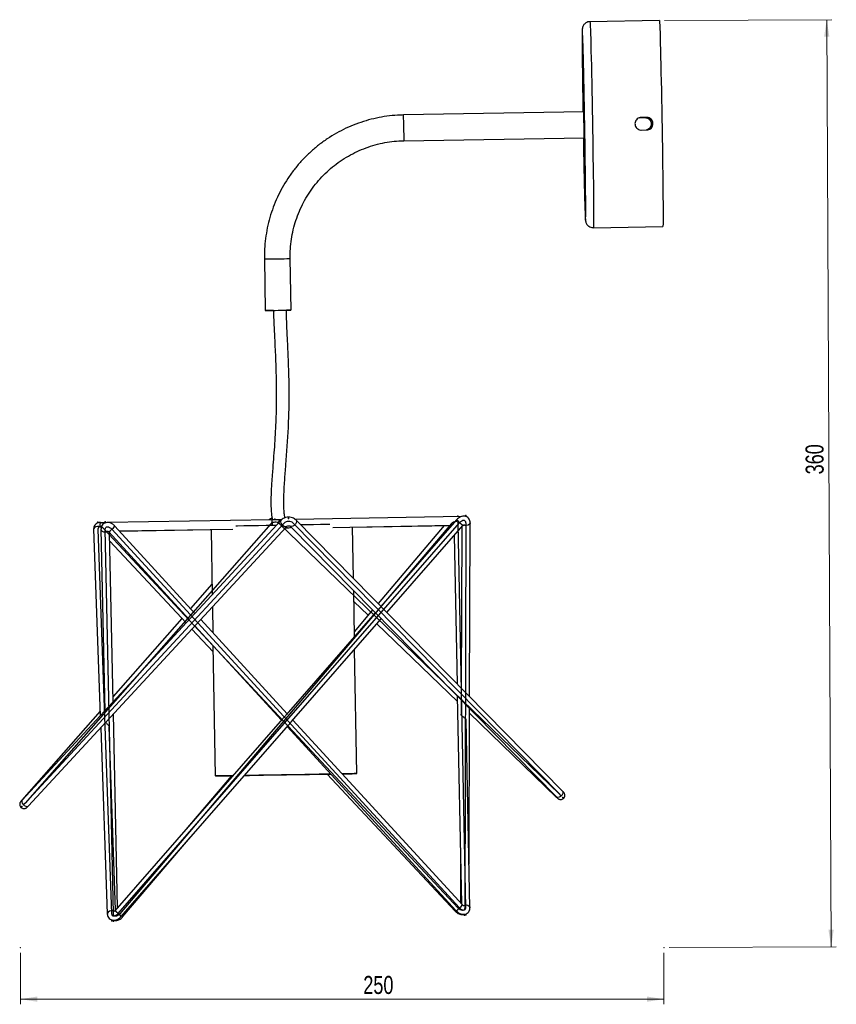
# Model space of a CAD drawing. Header units: millimetres. Extents: x 396 to 769, y 328 to 733.
# Tile 2 of 3: x 610 to 769, y 328 to 519. Entities that reach past the tile are written whole.
import ezdxf

# ---------------------------------------------------------------- set-up
doc = ezdxf.new("R2010")
doc.units = ezdxf.units.MM
doc.header["$PDSIZE"] = -1
doc.styles.add('SLDTEXTSTYLE0', font='TXT', dxfattribs={"width": 0.75})
doc.dimstyles.new('SLDDIMSTYLE0', dxfattribs={"dimtxt": 3.5, "dimasz": 3.302, "dimexe": 0, "dimexo": 0.0625, "dimgap": 0.875, "dimtad": 1, "dimdec": 0, "dimlfac": 2, "dimrnd": 1e-09, "dimzin": 12, "dimdsep": 46, "dimtxsty": 'SLDTEXTSTYLE0', "dimsah": 1, "dimcen": 0.09, "dimadec": 0, "dimazin": 3, "dimtfac": 1, "dimtofl": 0, "dimtmove": 0, "dimatfit": 3, "dimfxl": 0, "dimfrac": 2, "dimtolj": 1, "dimtzin": 12, "dimarcsym": 0})

# ---------------------------------------------------------------- blocks, each defined once
blk = doc.blocks.new('_D')
at = {"color": 7, "linetype": 'Continuous', "lineweight": 0}
for p, q in [((735.75, 519.02), (768.25, 519.18)), ((767.25, 519.17), (768.12, 339.18)), ((736.62, 339.02), (769.12, 339.18))]:
    blk.add_line(p, q, dxfattribs=at)
at = {"color": 7, "linetype": 'Continuous', "lineweight": 18}
for points in [[(767.25, 519.17), (766.75, 515.87), (767.77, 515.87)], [(768.12, 339.18), (768.61, 342.48), (767.59, 342.48)]]:
    blk.add_solid(points, dxfattribs=at)
at = {"color": 7, "linetype": 'Continuous', "lineweight": 18, "insert": (763.16, 430.89), "char_height": 3.5, "attachment_point": 1, "rotation": 90.2774, "style": 'SLDTEXTSTYLE0'}
blk.add_mtext('360', dxfattribs=at)
blk = doc.blocks.new('_D_1')
at = {"color": 7, "linetype": 'Continuous', "lineweight": 0}
for p, q in [((610.62, 338.02), (610.62, 328.02)), ((735.62, 338.02), (735.62, 328.02)), ((610.62, 329.02), (735.62, 329.02))]:
    blk.add_line(p, q, dxfattribs=at)
at = {"color": 7, "linetype": 'Continuous', "lineweight": 18}
for points in [[(610.62, 329.02), (613.92, 328.51), (613.92, 329.53)], [(735.62, 329.02), (732.32, 329.53), (732.32, 328.51)]]:
    blk.add_solid(points, dxfattribs=at)
at = {"color": 7, "linetype": 'Continuous', "lineweight": 18, "insert": (677.23, 333.53), "char_height": 3.5, "attachment_point": 1, "style": 'SLDTEXTSTYLE0'}
blk.add_mtext('250', dxfattribs=at)

msp = doc.modelspace()

# ---------------------------------------------------------------- linework, layer by layer
at = {"color": 7, "linetype": 'Continuous', "lineweight": 25}
for p, q in [((734.75, 519.02), (721.25, 518.79)), ((720.04, 501.27), (685.05, 500.68)), ((730.87, 500.15), (731.92, 500.17)), ((731.01, 500.16), (731.93, 500.17)), ((731.2, 500.19), (731.08, 500.17)), ((732.26, 500.21), (731.2, 500.19)), ((732.25, 500.21), (731.2, 500.19)), ((731.2, 500.19), (731.2, 500.19)), ((731.92, 500.17), (731.93, 500.17)), ((732.25, 500.21), (732.26, 500.21)), ((731.24, 497.75), (732.3, 497.77)), ((685.13, 495.68), (720.13, 496.27)), ((721.92, 478.79), (735.42, 479.02)), ((658.02, 472.72), (658.19, 462.72)), ((663.19, 462.8), (663.02, 472.8)), ((696.31, 422.71), (664.04, 422.14)), ((661.26, 422), (610.96, 367.66)), ((612.17, 366.54), (662.25, 420.64)), ((627.18, 421.49), (626.3, 421.48)), ((659.41, 422.06), (627.56, 421.56)), ((644.53, 403.92), (628.99, 420.85)), ((659.53, 422.07), (659.43, 422.06)), ((663.19, 420.68), (714.73, 368.28)), ((715.9, 369.43), (664.14, 422.06)), ((671.33, 420.62), (694.43, 421.03)), ((675.15, 420.67), (694.39, 420.97)), ((675.32, 410.7), (675.15, 420.69)), ((692.94, 420.95), (680.09, 405.84)), ((695.32, 422.05), (680.65, 405.27)), ((681.81, 404.09), (696.57, 420.96)), ((696.34, 420.7), (696.24, 389.43)), ((697.88, 387.76), (697.99, 421.52)), ((624.85, 420.24), (626.14, 384.06)), ((626.27, 420.25), (627.03, 385.02)), ((627.77, 419.73), (643.4, 402.71)), ((628.64, 386.76), (627.94, 419.55)), ((629.82, 419.94), (651.89, 420.29)), ((629.87, 419.89), (647.65, 420.2)), ((647.65, 420.23), (647.87, 407.53)), ((662.11, 420.49), (662.75, 420.52)), ((694.87, 419.02), (695.44, 390.24)), ((627.97, 417.92), (642.8, 402.05)), ((647.83, 409.58), (643.67, 404.86)), ((675.51, 399.39), (675.36, 408.3)), ((675.39, 406.22), (678.15, 403.56)), ((647.91, 405.14), (647.99, 400.15)), ((679.56, 404.03), (662.23, 384.21)), ((679.02, 404.58), (675.49, 400.43)), ((641.98, 402.93), (628.62, 387.76)), ((644.52, 401.49), (661.33, 383.18)), ((662.43, 384.43), (645.65, 402.71)), ((663.31, 382.93), (680.73, 402.85)), ((679.88, 401.88), (695.5, 386.8)), ((643.93, 400.85), (648.05, 396.43)), ((648.03, 397.67), (648.46, 372.35)), ((675.95, 372.81), (675.55, 396.93)), ((695.48, 387.84), (696.28, 347.56)), ((696.23, 387.08), (696.22, 384.36)), ((626.11, 384.9), (610.92, 367.65)), ((629.5, 346.77), (628.69, 384.39)), ((697.78, 355.24), (697.87, 385.41)), ((697.87, 384.52), (714.71, 368.26)), ((661.55, 383.42), (628.97, 346.17)), ((696.51, 347.3), (663.55, 383.21)), ((697.95, 346.78), (697.23, 383.16)), ((626.22, 381.72), (627.5, 345.58)), ((629.12, 346.35), (627.86, 381.86)), ((630.22, 345.09), (662.71, 382.24)), ((662.46, 381.96), (695.3, 346.19)), ((651.64, 372.39), (642.36, 361.48)), ((670.22, 372.7), (695.05, 346.12)), ((630.54, 345.04), (643.61, 360.41)), ((696.13, 355.22), (696.1, 347.75))]:
    msp.add_line(p, q, dxfattribs=at)
at = {"color": 7, "linetype": 'Continuous'}
for p, q in [((659.24, 421.29), (611.54, 367.1)), ((611.57, 367.1), (661.87, 421.44)), ((629.6, 345.63), (695.95, 421.51)), ((694.36, 421.34), (629.91, 345.58)), ((715.28, 368.85), (660.93, 421.33)), ((663.56, 421.48), (715.32, 368.86)), ((697.12, 346.76), (695.64, 421.37)), ((697.16, 421.52), (696.93, 346.71)), ((625.68, 420.27), (628.32, 345.61)), ((695.65, 346.69), (626.9, 420.28)), ((628.7, 345.56), (627.1, 420.27)), ((628.38, 420.29), (695.91, 346.74))]:
    msp.add_line(p, q, dxfattribs=at)
at = {"color": 8, "linetype": 'Continuous', "lineweight": 25}
msp.add_line((714.71, 368.26), (714.63, 368.37), dxfattribs=at)
at = {"color": 8, "linetype": 'Continuous', "lineweight": 25, "flags": 128}
for points in [[(721.25, 518.79), (721.25, 518.78), (721.27, 518.65), (721.29, 518.35), (721.32, 517.87), (721.34, 517.23), (721.37, 516.42), (721.4, 515.46), (721.43, 514.35), (721.46, 513.11), (721.5, 511.74), (721.53, 510.26), (721.57, 508.67), (721.6, 507), (721.64, 505.26), (721.67, 503.46), (721.7, 501.61), (721.74, 499.75), (721.77, 497.87), (721.8, 496.01), (721.83, 494.17), (721.85, 492.36), (721.88, 490.62), (721.9, 488.95), (721.92, 487.36), (721.93, 485.87), (721.94, 484.5), (721.95, 483.25), (721.96, 482.14), (721.96, 481.18), (721.96, 480.37), (721.96, 479.72), (721.95, 479.24), (721.94, 478.93), (721.93, 478.8), (721.92, 478.79)], [(719.79, 517.23), (719.77, 517.26), (719.76, 517.17), (719.76, 517.15)], [(720.37, 480.43), (720.38, 480.36), (720.4, 480.27), (720.41, 480.29)], [(658.02, 472.72), (658.08, 472.72), (658.31, 472.72), (658.71, 472.73), (659.24, 472.74), (659.86, 472.75), (660.54, 472.76)], [(660.54, 472.76), (661.21, 472.77), (661.84, 472.78), (662.36, 472.79), (662.75, 472.8), (662.97, 472.8), (663.02, 472.8)], [(626.22, 420.69), (625.93, 420.8), (625.59, 420.81), (625.27, 420.74), (625.02, 420.58), (624.87, 420.37), (624.85, 420.24)], [(661.26, 422), (661.2, 421.92), (661.17, 421.69), (661.24, 421.43), (661.41, 421.17), (661.64, 420.96), (661.91, 420.81), (662.18, 420.76)], [(664.14, 422.06), (664.2, 421.99), (664.25, 421.77), (664.2, 421.5), (664.04, 421.23), (663.81, 421), (663.54, 420.84), (663.27, 420.79)], [(697.99, 421.52), (697.98, 421.43), (697.86, 421.22), (697.62, 421.06), (697.3, 420.98), (696.96, 420.99), (696.7, 421.07)], [(626.27, 420.25), (626.31, 420.09), (626.48, 419.89), (626.77, 419.76), (627.11, 419.72), (627.45, 419.78), (627.63, 419.86)], [(715.9, 369.43), (715.97, 369.33), (716.01, 369.1), (715.94, 368.83), (715.77, 368.57), (715.54, 368.35), (715.27, 368.21), (715.01, 368.17), (714.79, 368.23), (714.73, 368.28)], [(610.96, 367.66), (610.89, 367.54), (610.87, 367.31), (610.96, 367.05), (611.14, 366.8), (611.38, 366.59), (611.66, 366.46), (611.92, 366.43), (612.12, 366.5), (612.17, 366.54)], [(611.02, 367.73), (610.98, 367.71), (610.92, 367.65)], [(628.82, 346.06), (628.53, 346.15), (628.21, 346.16), (627.9, 346.08), (627.66, 345.93), (627.53, 345.73), (627.5, 345.58)], [(696.63, 347.2), (696.92, 347.29), (697.25, 347.31), (697.55, 347.24), (697.79, 347.1), (697.92, 346.9), (697.95, 346.78)]]:
    msp.add_lwpolyline(points, dxfattribs=at)
at = {"color": 7, "linetype": 'Continuous', "lineweight": 25, "flags": 128}
for points in [[(734.75, 519.02), (734.75, 519.01), (734.77, 518.88), (734.79, 518.58), (734.81, 518.1), (734.84, 517.46), (734.87, 516.65), (734.9, 515.69), (734.93, 514.58), (734.96, 513.34), (734.99, 511.97), (735.03, 510.48), (735.06, 508.9), (735.1, 507.23), (735.13, 505.48), (735.17, 503.68), (735.2, 501.84), (735.24, 499.98), (735.27, 498.1), (735.3, 496.23), (735.33, 494.39), (735.35, 492.59), (735.37, 490.85), (735.4, 489.17), (735.41, 487.59), (735.43, 486.1), (735.44, 484.73), (735.45, 483.48), (735.46, 482.37), (735.46, 481.41), (735.46, 480.6), (735.46, 479.95), (735.45, 479.47), (735.44, 479.16), (735.42, 479.03), (735.42, 479.02)], [(719.76, 517.15), (719.75, 516.91), (719.74, 516.46), (719.74, 515.85), (719.74, 515.07), (719.74, 514.14), (719.75, 513.05), (719.76, 511.83), (719.77, 510.49), (719.78, 509.03), (719.8, 507.47), (719.82, 505.83), (719.85, 504.12), (719.87, 502.36), (719.89, 501.26)], [(720.41, 480.29), (720.41, 480.36), (720.42, 480.63), (720.43, 481.07), (720.43, 481.68), (720.43, 482.46), (720.43, 483.4), (720.43, 484.48), (720.42, 485.7), (720.4, 487.05), (720.39, 488.51), (720.37, 490.06), (720.35, 491.7), (720.33, 493.41), (720.3, 495.18), (720.27, 496.97), (720.24, 498.78), (720.21, 500.6), (720.18, 502.39), (720.14, 504.15), (720.11, 505.86), (720.08, 507.5), (720.04, 509.06), (720.01, 510.52), (719.98, 511.86), (719.94, 513.08), (719.91, 514.16), (719.88, 515.09), (719.86, 515.86), (719.83, 516.47), (719.81, 516.91), (719.79, 517.18), (719.79, 517.23)], [(719.98, 496.26), (720, 495.14), (720.03, 493.38), (720.06, 491.67), (720.1, 490.03), (720.13, 488.48), (720.16, 487.02), (720.2, 485.67), (720.23, 484.46), (720.26, 483.38), (720.29, 482.45), (720.32, 481.67), (720.34, 481.06), (720.36, 480.62), (720.37, 480.43)], [(659.76, 462.74), (659.67, 462.74), (659.09, 462.73), (658.63, 462.73), (658.32, 462.72), (658.19, 462.72), (658.24, 462.72), (658.48, 462.72), (658.87, 462.73), (659.41, 462.74), (660.03, 462.75), (660.71, 462.76)], [(659.77, 462.74), (659.31, 462.74), (658.95, 462.73), (658.73, 462.73), (658.69, 462.73), (658.83, 462.73), (659.13, 462.74), (659.57, 462.74), (660.11, 462.75), (660.7, 462.76)], [(660.7, 462.76), (661.29, 462.77), (661.83, 462.78), (662.26, 462.79), (662.55, 462.79), (662.68, 462.79), (662.63, 462.79), (662.41, 462.79), (662.31, 462.79)], [(660.71, 462.76), (661.38, 462.77), (662, 462.79), (662.53, 462.79), (662.92, 462.8), (663.14, 462.8), (663.18, 462.8), (663.04, 462.8), (662.72, 462.79), (662.29, 462.79)], [(652.47, 420.93), (652.78, 420.93), (654.05, 420.96), (655.43, 420.98), (656.88, 421), (658.39, 421.03), (659.94, 421.06), (660.39, 421.06)], [(665.04, 421.14), (666.12, 421.16), (667.56, 421.18), (668.92, 421.21), (670.18, 421.23), (670.75, 421.24)], [(673.13, 372.77), (673.16, 372.77), (674.04, 372.78), (674.76, 372.79), (675.32, 372.8), (675.7, 372.81), (675.91, 372.81), (675.95, 372.81), (675.8, 372.8), (675.47, 372.8), (674.98, 372.79), (674.31, 372.78), (673.49, 372.76), (673.15, 372.75)], [(673.13, 372.77), (673.51, 372.77), (674.15, 372.78), (674.63, 372.79), (674.93, 372.79), (675.05, 372.79), (674.99, 372.79), (674.76, 372.79), (674.34, 372.78), (673.76, 372.77), (673.14, 372.76)], [(651.9, 372.4), (651.74, 372.39), (650.79, 372.38), (649.99, 372.37), (649.35, 372.36), (648.88, 372.35), (648.58, 372.35), (648.46, 372.34), (648.52, 372.35), (648.76, 372.35), (649.17, 372.36), (649.75, 372.37), (650.49, 372.39), (651.39, 372.4), (651.92, 372.41)], [(651.91, 372.4), (651.29, 372.39), (650.56, 372.38), (650, 372.37), (649.61, 372.36), (649.4, 372.36), (649.37, 372.36), (649.52, 372.36), (649.84, 372.37), (650.34, 372.38), (651.01, 372.39), (651.83, 372.41), (651.92, 372.41)], [(670.94, 372.72), (670.19, 372.7), (668.87, 372.68), (667.45, 372.65), (665.97, 372.63), (664.44, 372.6), (662.88, 372.58), (661.31, 372.55), (659.75, 372.52), (658.22, 372.5), (656.75, 372.47), (655.35, 372.45), (654.13, 372.43)], [(670.94, 372.72), (669.92, 372.7), (668.65, 372.68), (667.29, 372.65), (665.86, 372.63), (664.37, 372.6), (662.86, 372.58), (661.34, 372.55), (659.83, 372.53), (658.35, 372.5), (656.93, 372.48), (655.58, 372.46), (654.33, 372.44), (654.13, 372.43)], [(654.14, 372.45), (654.87, 372.46), (656.24, 372.49), (657.7, 372.51), (659.21, 372.54), (660.75, 372.56), (662.32, 372.59)], [(654.14, 372.45), (655.12, 372.47), (656.44, 372.49), (657.83, 372.51), (659.29, 372.54), (660.79, 372.56), (662.31, 372.59)], [(662.31, 372.59), (663.83, 372.61), (665.33, 372.64), (666.78, 372.66), (668.17, 372.69), (669.47, 372.71), (670.68, 372.73), (670.93, 372.73)], [(662.32, 372.59), (663.89, 372.62), (665.43, 372.64), (666.94, 372.67), (668.38, 372.69), (669.74, 372.71), (670.93, 372.73)]]:
    msp.add_lwpolyline(points, dxfattribs=at)
at = {"color": 7, "linetype": 'Continuous', "flags": 128}
for points in [[(626.9, 420.28), (626.7, 420.46), (626.49, 420.6), (626.27, 420.69), (626.07, 420.71), (625.9, 420.68), (625.78, 420.59), (625.7, 420.45), (625.68, 420.27)], [(627.1, 420.27), (627.12, 420.45), (627.21, 420.6), (627.35, 420.7), (627.53, 420.73), (627.74, 420.71), (627.96, 420.62), (628.18, 420.48), (628.38, 420.29)], [(660.93, 421.33), (660.76, 421.46), (660.55, 421.55), (660.32, 421.61), (660.07, 421.62), (659.82, 421.59), (659.59, 421.53), (659.39, 421.42), (659.24, 421.29)], [(663.56, 421.48), (663.4, 421.6), (663.19, 421.7), (662.96, 421.75), (662.71, 421.77), (662.46, 421.74), (662.23, 421.67), (662.02, 421.57), (661.87, 421.44)], [(694.36, 421.34), (694.55, 421.53), (694.77, 421.68), (694.99, 421.78), (695.19, 421.81), (695.38, 421.79), (695.52, 421.7), (695.61, 421.56), (695.64, 421.37)], [(697.16, 421.52), (697.14, 421.71), (697.05, 421.85), (696.92, 421.93), (696.75, 421.96), (696.55, 421.93), (696.34, 421.84), (696.14, 421.69), (695.95, 421.51)], [(611.54, 367.1), (611.44, 366.99), (611.36, 366.9), (611.32, 366.85), (611.31, 366.83), (611.33, 366.85), (611.38, 366.9), (611.46, 366.99), (611.57, 367.1)], [(715.32, 368.86), (715.42, 368.75), (715.5, 368.66), (715.55, 368.61), (715.56, 368.59), (715.54, 368.61), (715.48, 368.66), (715.4, 368.74), (715.28, 368.85)], [(696.93, 346.71), (696.9, 346.52), (696.81, 346.38), (696.67, 346.29), (696.49, 346.26), (696.29, 346.28), (696.07, 346.37), (695.85, 346.51), (695.65, 346.69)], [(695.91, 346.74), (696.1, 346.56), (696.31, 346.43), (696.52, 346.34), (696.72, 346.31), (696.89, 346.35), (697.02, 346.44), (697.1, 346.58), (697.12, 346.76)], [(628.32, 345.61), (628.36, 345.43), (628.45, 345.29), (628.59, 345.2), (628.77, 345.17), (628.98, 345.21), (629.19, 345.3), (629.4, 345.45), (629.6, 345.63)], [(629.91, 345.58), (629.73, 345.39), (629.52, 345.24), (629.32, 345.15), (629.12, 345.12), (628.95, 345.15), (628.82, 345.23), (628.73, 345.37), (628.7, 345.56)]]:
    msp.add_lwpolyline(points, dxfattribs=at)
at = {"color": 7, "linetype": 'Continuous', "lineweight": 25}
for centre, radius, start, end in [((613.61, 496.97), 106.52, 359.6202, 2.3098), ((648.95, 498.22), 71.16, 0.4403, 2.4517), ((732.28, 499), 1.22, 276.2162, 91.2738), ((648.74, 496.91), 71.39, 359.4807, 1.4889), ((659.42, 421.63), 0.432, 82.5138, 90.9074), ((662.71, 421.34), 0.825, 226.546, 316.2792), ((696.76, 421.47), 0.4, 262.0133, 288.9742), ((627.5, 420.33), 0.43, 267.2227, 273.8038)]:
    msp.add_arc(centre, radius, start, end, dxfattribs=at)
at = {"color": 8, "linetype": 'Continuous', "lineweight": 25}
for centre, radius, start, end in [((613.89, 497.63), 71.22, 0.441, 2.4506), ((613.79, 496.33), 71.35, 359.4799, 1.4893), ((620.93, 428.41), 11.05, 308.2732, 316.8364), ((683.81, 407.63), 18.45, 46.268, 51.3936), ((616.9, 331.11), 19.3, 46.3814, 51.2802), ((693.65, 347.9), 2.26, 308.2369, 313.9049), ((688.43, 354.89), 11.09, 308.2883, 316.8213), ((629.71, 344.39), 1.05, 38.0096, 53.1176)]:
    msp.add_arc(centre, radius, start, end, dxfattribs=at)
at = {"color": 7, "linetype": 'Continuous', "lineweight": 25}
for centre, major_axis, ratio, start_param, end_param in [((662.16, 421.76), (0.864, 0.957), 0.639745, 4.074958, 4.112746), ((663.26, 421.78), (0.93, -0.922), 0.629949, 5.27609, 5.305293)]:
    msp.add_ellipse(centre, major_axis=major_axis, ratio=ratio, start_param=start_param, end_param=end_param, dxfattribs=at)
for points, knots in [([(721.24, 518.77), (721.11, 518.77), (720.84, 518.76), (720.49, 518.58), (720.2, 518.36), (720.01, 518.11), (719.89, 517.88), (719.83, 517.69), (719.8, 517.56), (719.78, 517.45), (719.77, 517.36), (719.76, 517.3), (719.76, 517.27)], [0, 0, 0, 0, 0.106946, 0.223098, 0.323243, 0.411417, 0.488527, 0.555522, 0.616553, 0.698864, 0.825618, 1, 1, 1, 1]), ([(685.05, 500.68), (684.67, 500.67), (683.59, 500.63), (681.82, 500.46), (679.77, 500.1), (677.75, 499.59), (675.77, 498.92), (673.85, 498.11), (671.99, 497.16), (670.22, 496.07), (668.53, 494.84), (666.94, 493.49), (665.45, 492.03), (664.08, 490.45), (662.84, 488.78), (661.72, 487.02), (660.74, 485.18), (659.9, 483.27), (659.21, 481.3), (658.67, 479.28), (658.29, 477.23), (658.06, 475.2), (658.01, 473.69), (658.02, 472.87), (658.02, 472.72)], [0, 0, 0, 0, 0.026613, 0.074861, 0.123118, 0.171374, 0.219631, 0.267887, 0.316144, 0.3644, 0.412657, 0.460914, 0.50917, 0.557427, 0.605683, 0.65394, 0.702197, 0.750453, 0.79871, 0.846967, 0.895223, 0.94348, 0.989202, 1, 1, 1, 1]), ([(731.2, 500.19), (731.07, 500.18), (730.79, 500.15), (730.43, 499.93), (730.16, 499.61), (730, 499.22), (729.99, 498.81), (730.11, 498.41), (730.36, 498.07), (730.71, 497.84), (731.02, 497.75), (731.2, 497.75), (731.24, 497.75)], [0, 0, 0, 0, 0.1072355, 0.2144661, 0.3218228, 0.4292618, 0.5365641, 0.6437243, 0.750958, 0.8583665, 0.9657787, 1, 1, 1, 1]), ([(731.92, 500.17), (732.06, 500.16), (732.34, 500.14), (732.71, 499.93), (732.99, 499.63), (733.16, 499.24), (733.18, 498.83), (733.07, 498.42), (732.84, 498.08), (732.53, 497.84), (732.29, 497.79), (732.19, 497.76)], [0, 0, 0, 0, 0.11399, 0.227975, 0.342093, 0.4563, 0.570361, 0.68427, 0.798259, 0.912432, 1, 1, 1, 1]), ([(731.93, 500.17), (732.07, 500.16), (732.34, 500.14), (732.71, 499.94), (733, 499.63), (733.16, 499.25), (733.19, 498.83), (733.08, 498.42), (732.84, 498.09), (732.57, 497.86), (732.37, 497.81), (732.3, 497.8)], [0, 0, 0, 0, 0.117566, 0.235127, 0.352839, 0.47065, 0.588296, 0.705772, 0.823336, 0.941111, 1, 1, 1, 1]), ([(732.3, 497.77), (732.44, 497.78), (732.71, 497.81), (733.07, 498.03), (733.35, 498.34), (733.5, 498.73), (733.51, 499.15), (733.39, 499.55), (733.14, 499.89), (732.8, 500.12), (732.48, 500.21), (732.3, 500.21), (732.26, 500.21)], [0, 0, 0, 0, 0.1072355, 0.2144661, 0.3218228, 0.4292618, 0.5365641, 0.6437243, 0.750958, 0.8583665, 0.9657787, 1, 1, 1, 1]), ([(663.02, 472.8), (663.02, 473.12), (663.01, 474.06), (663.12, 475.63), (663.4, 477.49), (663.84, 479.33), (664.43, 481.12), (665.17, 482.86), (666.05, 484.53), (667.07, 486.11), (668.22, 487.61), (669.49, 489.01), (670.87, 490.3), (672.35, 491.46), (673.93, 492.5), (675.59, 493.4), (677.31, 494.16), (679.1, 494.77), (680.93, 495.24), (682.76, 495.54), (684.17, 495.65), (684.95, 495.67), (685.13, 495.68)], [0, 0, 0, 0, 0.026614, 0.079954, 0.133307, 0.186659, 0.240011, 0.293363, 0.346715, 0.400067, 0.45342, 0.506772, 0.560124, 0.613477, 0.666829, 0.720181, 0.773534, 0.826886, 0.880239, 0.933591, 0.984145, 1, 1, 1, 1]), ([(720.38, 480.34), (720.38, 480.34), (720.38, 480.27), (720.39, 480.2), (720.41, 480.07), (720.44, 479.92), (720.52, 479.69), (720.66, 479.43), (720.89, 479.16), (721.22, 478.94), (721.59, 478.8), (721.83, 478.81), (721.92, 478.81)], [0, 0, 0, 0, 0.016396, 0.254446, 0.385277, 0.485672, 0.551728, 0.631014, 0.719235, 0.819739, 0.930741, 1, 1, 1, 1]), ([(659.77, 462.75), (659.78, 462.39), (659.82, 461.05), (659.93, 458.88), (660.05, 456.35), (660.14, 454.23), (660.21, 452.46), (660.26, 450.91), (660.32, 448.56), (660.35, 445.27), (660.24, 440.87), (659.97, 436.26), (659.67, 432.7), (659.5, 430.37), (659.42, 429.27), (659.35, 428.12), (659.29, 426.79), (659.27, 425.14), (659.33, 423.51), (659.48, 422.46), (659.54, 422.06)], [0, 0, 0, 0, 0.026048, 0.098628, 0.160531, 0.212513, 0.255063, 0.290774, 0.326652, 0.428418, 0.532488, 0.650883, 0.768254, 0.796067, 0.823, 0.84908, 0.880667, 0.921571, 0.970466, 1, 1, 1, 1]), ([(662.03, 422.47), (661.98, 422.75), (661.81, 423.66), (661.78, 425.08), (661.79, 426.71), (661.86, 428.21), (661.96, 429.71), (662.07, 431.24), (662.34, 434.65), (662.61, 438.15), (662.75, 441.71), (662.8, 443.42), (662.83, 445.06), (662.83, 446.62), (662.82, 448.2), (662.79, 449.94), (662.73, 452.03), (662.63, 454.57), (662.49, 457.62), (662.34, 460.42), (662.29, 462.2), (662.28, 462.79)], [0, 0, 0, 0, 0.021263, 0.068811, 0.105362, 0.142365, 0.179888, 0.217652, 0.255708, 0.434763, 0.478033, 0.520573, 0.561337, 0.600107, 0.636755, 0.67833, 0.729342, 0.792246, 0.867622, 0.956117, 1, 1, 1, 1]), ([(664.14, 422.06), (664.06, 422.13), (663.86, 422.31), (663.46, 422.5), (662.95, 422.6), (662.41, 422.59), (661.89, 422.45), (661.5, 422.24), (661.32, 422.06), (661.26, 422)], [0, 0, 0, 0, 0.109765, 0.261354, 0.420473, 0.585295, 0.754996, 0.91207, 1, 1, 1, 1]), ([(697.99, 421.52), (697.98, 421.64), (697.97, 421.89), (697.81, 422.25), (697.52, 422.56), (697.15, 422.75), (696.74, 422.81), (696.33, 422.74), (695.91, 422.56), (695.57, 422.31), (695.39, 422.12), (695.32, 422.05)], [0, 0, 0, 0, 0.096647, 0.212071, 0.326097, 0.444666, 0.556148, 0.669986, 0.793784, 0.928563, 1, 1, 1, 1]), ([(626.46, 421.48), (626.43, 421.49), (626.26, 421.55), (625.94, 421.55), (625.54, 421.45), (625.19, 421.2), (624.95, 420.86), (624.85, 420.52), (624.85, 420.31), (624.85, 420.24)], [0, 0, 0, 0, 0.038736, 0.220274, 0.392293, 0.562253, 0.739589, 0.905889, 1, 1, 1, 1]), ([(626.22, 420.69), (626.19, 420.79), (626.11, 420.99), (626.08, 421.25), (626.12, 421.4), (626.2, 421.47), (626.27, 421.47), (626.3, 421.48)], [0, 0, 0, 0, 0.2373992, 0.5023194, 0.7810857, 0.9101523, 1, 1, 1, 1]), ([(626.3, 420.52), (626.29, 420.53), (626.26, 420.59), (626.24, 420.65), (626.22, 420.69)], [0, 0, 0, 0, 0.208245, 1, 1, 1, 1]), ([(627.66, 421.54), (627.58, 421.55), (627.35, 421.57), (627, 421.47), (626.64, 421.23), (626.39, 420.88), (626.28, 420.54), (626.28, 420.32), (626.27, 420.25)], [0, 0, 0, 0, 0.117826, 0.312105, 0.503081, 0.704622, 0.893506, 1, 1, 1, 1]), ([(628.99, 420.85), (628.92, 420.92), (628.71, 421.13), (628.33, 421.37), (627.95, 421.53), (627.73, 421.54), (627.66, 421.54)], [0, 0, 0, 0, 0.194533, 0.543799, 0.870304, 1, 1, 1, 1]), ([(659.5, 422.35), (659.41, 422.33), (659.17, 422.27), (658.98, 422.13), (658.86, 422.05)], [0, 0, 0, 0, 0.401157, 1, 1, 1, 1]), ([(659.57, 421.05), (659.57, 421.08), (659.58, 421.19), (659.57, 421.38), (659.56, 421.59), (659.53, 421.8), (659.5, 421.99), (659.48, 422.04), (659.47, 422.06)], [0, 0, 0, 0, 0.064755, 0.2110679, 0.3480055, 0.4941619, 0.7031622, 1, 1, 1, 1]), ([(661.43, 422.1), (661.4, 422.1), (661.15, 422.09), (660.68, 422.09), (660.07, 422.08), (659.68, 422.07), (659.53, 422.07), (659.53, 422.07)], [0, 0, 0, 0, 0.039297, 0.358233, 0.677174, 0.996136, 1, 1, 1, 1]), ([(661.43, 422.1), (661.43, 422.1), (661.33, 422.1), (661.15, 422.06), (660.9, 421.91), (660.74, 421.7), (660.65, 421.5), (660.65, 421.38), (660.65, 421.34)], [0, 0, 0, 0, 0.002816, 0.291559, 0.545043, 0.745268, 0.912569, 1, 1, 1, 1]), ([(662.14, 420.75), (662.18, 420.71), (662.25, 420.65), (662.24, 420.65), (662.24, 420.65)], [0, 0, 0, 0, 0.658944, 1, 1, 1, 1]), ([(662.18, 420.76), (662.3, 420.83), (662.51, 420.93), (662.85, 420.96), (663.09, 420.87), (663.23, 420.81), (663.27, 420.79)], [0, 0, 0, 0, 0.360879, 0.588863, 0.885568, 1, 1, 1, 1]), ([(696.57, 420.96), (696.59, 420.99), (696.64, 421.04), (696.72, 421.1), (696.77, 421.13), (696.8, 421.14), (696.79, 421.14), (696.79, 421.14)], [0, 0, 0, 0, 0.216148, 0.452359, 0.652092, 0.876357, 1, 1, 1, 1]), ([(696.76, 421.14), (696.76, 421.14), (696.79, 421.14), (696.84, 421.13), (696.88, 421.1), (696.89, 421.09)], [0, 0, 0, 0, 0.0338, 0.676226, 1, 1, 1, 1]), ([(627.53, 419.91), (627.53, 419.91), (627.53, 419.91), (627.57, 419.89), (627.64, 419.85), (627.71, 419.8), (627.75, 419.76), (627.77, 419.73)], [0, 0, 0, 0, 0.064258, 0.310884, 0.544203, 0.786981, 1, 1, 1, 1]), ([(697.22, 383.16), (697.21, 383.22), (697.2, 383.35), (697.06, 383.51), (696.87, 383.66), (696.65, 383.8), (696.45, 383.93), (696.31, 384.08), (696.22, 384.22), (696.23, 384.33), (696.23, 384.36)], [0, 0, 0, 0, 0.131297, 0.273039, 0.415882, 0.545537, 0.663655, 0.788013, 0.92667, 1, 1, 1, 1]), ([(627.19, 382.76), (627.24, 382.7), (627.33, 382.58), (627.53, 382.41), (627.71, 382.24), (627.83, 382.06), (627.85, 381.93), (627.86, 381.86)], [0, 0, 0, 0, 0.201536, 0.405635, 0.593985, 0.788913, 1, 1, 1, 1]), ([(661.55, 383.42), (661.56, 383.43), (661.61, 383.5), (661.76, 383.64), (661.94, 383.84), (662.11, 384.05), (662.19, 384.15), (662.23, 384.21)], [0, 0, 0, 0, 0.072728, 0.301427, 0.54589, 0.787617, 1, 1, 1, 1]), ([(663.31, 382.94), (663.29, 382.91), (663.22, 382.83), (663.06, 382.67), (662.89, 382.47), (662.77, 382.3), (662.71, 382.25), (662.71, 382.24)], [0, 0, 0, 0, 0.121088, 0.398123, 0.680744, 0.962798, 1, 1, 1, 1]), ([(714.71, 368.26), (714.75, 368.22), (714.86, 368.12), (714.95, 368.03), (715.01, 367.98), (715.06, 367.93), (715.15, 367.87), (715.32, 367.8), (715.57, 367.75), (715.87, 367.81), (716.14, 367.97), (716.31, 368.21), (716.39, 368.46), (716.39, 368.68), (716.35, 368.85), (716.3, 368.98), (716.24, 369.06), (716.2, 369.11), (716.18, 369.15), (716.13, 369.2), (716.06, 369.27), (715.95, 369.38), (715.9, 369.43)], [0, 0, 0, 0, 0.051565, 0.151676, 0.186937, 0.207232, 0.229559, 0.275475, 0.339548, 0.41884, 0.492398, 0.571901, 0.633413, 0.68439, 0.727517, 0.763022, 0.789717, 0.8063, 0.821348, 0.846131, 0.925924, 1, 1, 1, 1]), ([(610.92, 367.65), (610.88, 367.61), (610.78, 367.49), (610.71, 367.41), (610.66, 367.35), (610.62, 367.29), (610.56, 367.19), (610.5, 367.02), (610.47, 366.77), (610.54, 366.49), (610.72, 366.23), (610.97, 366.06), (611.22, 366), (611.43, 366.01), (611.6, 366.06), (611.73, 366.12), (611.81, 366.18), (611.86, 366.22), (611.89, 366.24), (611.93, 366.29), (612.01, 366.36), (612.11, 366.48), (612.17, 366.54)], [0, 0, 0, 0, 0.051729, 0.15293, 0.183141, 0.203749, 0.229772, 0.271008, 0.335628, 0.413312, 0.487113, 0.566458, 0.627952, 0.678964, 0.722106, 0.757592, 0.784247, 0.800616, 0.815154, 0.838659, 0.914178, 1, 1, 1, 1]), ([(610.96, 367.66), (610.93, 367.63), (610.85, 367.54), (610.78, 367.47), (610.75, 367.44), (610.75, 367.44), (610.75, 367.44)], [0, 0, 0, 0, 0.312975, 0.752161, 0.991502, 1, 1, 1, 1]), ([(714.73, 368.28), (714.76, 368.24), (714.84, 368.16), (714.91, 368.09), (714.92, 368.07), (714.93, 368.07)], [0, 0, 0, 0, 0.323371, 0.762408, 1, 1, 1, 1]), ([(628.97, 346.17), (628.95, 346.15), (628.9, 346.1), (628.83, 346.04), (628.77, 346.01), (628.73, 346), (628.74, 346), (628.74, 346)], [0, 0, 0, 0, 0.21988, 0.4570264, 0.6626939, 0.8924893, 1, 1, 1, 1]), ([(695.05, 346.12), (695.12, 346.05), (695.33, 345.85), (695.71, 345.6), (696.18, 345.45), (696.56, 345.41), (696.77, 345.47), (696.84, 345.5)], [0, 0, 0, 0, 0.147751, 0.413293, 0.660605, 0.890276, 1, 1, 1, 1]), ([(695.3, 346.19), (695.37, 346.11), (695.57, 345.91), (695.95, 345.66), (696.4, 345.5), (696.85, 345.47), (697.26, 345.58), (697.61, 345.82), (697.84, 346.17), (697.94, 346.5), (697.94, 346.71), (697.95, 346.78)], [0, 0, 0, 0, 0.079151, 0.223219, 0.356185, 0.478152, 0.594085, 0.708764, 0.827938, 0.940211, 1, 1, 1, 1]), ([(696.74, 347.14), (696.74, 347.14), (696.74, 347.13), (696.71, 347.15), (696.65, 347.18), (696.58, 347.24), (696.53, 347.28), (696.51, 347.3)], [0, 0, 0, 0, 0.123916, 0.359136, 0.577177, 0.803827, 1, 1, 1, 1]), ([(627.5, 345.58), (627.51, 345.46), (627.54, 345.21), (627.72, 344.85), (628.02, 344.55), (628.4, 344.37), (628.82, 344.33), (629.24, 344.41), (629.67, 344.6), (630, 344.85), (630.17, 345.04), (630.22, 345.09)], [0, 0, 0, 0, 0.098564, 0.215081, 0.330757, 0.449432, 0.562982, 0.680352, 0.807638, 0.944181, 1, 1, 1, 1]), ([(628.72, 344.36), (628.73, 344.35), (628.86, 344.29), (629.16, 344.28), (629.57, 344.35), (629.99, 344.54), (630.32, 344.79), (630.49, 344.98), (630.54, 345.04)], [0, 0, 0, 0, 0.022999, 0.22256, 0.425937, 0.646345, 0.885718, 1, 1, 1, 1])]:
    msp.add_open_spline(points, degree=3, knots=knots, dxfattribs=at)
at = {"color": 7, "linetype": 'Continuous', "lineweight": 0}
for p in [(734.75, 519.02), (610.62, 339.02), (735.62, 339.02)]:
    msp.add_point(p, dxfattribs=at)
at = {"color": 7, "linetype": 'Continuous'}
for p in [(695.62, 422.82), (697.17, 422.9), (625.63, 421.64), (627.07, 421.72), (660.04, 422.2), (662.7, 422.35), (715.98, 368.18), (610.93, 366.41), (628.37, 344.23), (628.37, 344.23), (628.73, 344.18), (628.73, 344.18), (696.92, 345.33), (696.92, 345.33), (697.15, 345.39), (697.15, 345.39)]:
    msp.add_point(p, dxfattribs=at)

# ---------------------------------------------------------------- dimensions: what is measured, and where the dimension line sits
at = {"color": 7, "linetype": 'Continuous', "lineweight": 18}
dim = msp.add_linear_dim(base=(768.12, 339.18), p1=(734.75, 519.02), p2=(735.62, 339.02), angle=270.2774, dimstyle='SLDDIMSTYLE0', dxfattribs=at)
dim.commit()
dim.dimension.update_dxf_attribs({"geometry": '_D', "text_midpoint": (767.65, 434.79), "dimtype": 160})
dim = msp.add_linear_dim(base=(735.62, 329.02), p1=(610.62, 339.02), p2=(735.62, 339.02), dimstyle='SLDDIMSTYLE0', dxfattribs=at)
dim.commit()
dim.dimension.update_dxf_attribs({"geometry": '_D_1', "text_midpoint": (681.11, 329.02), "dimtype": 160})

doc.saveas('drawing.dxf')
